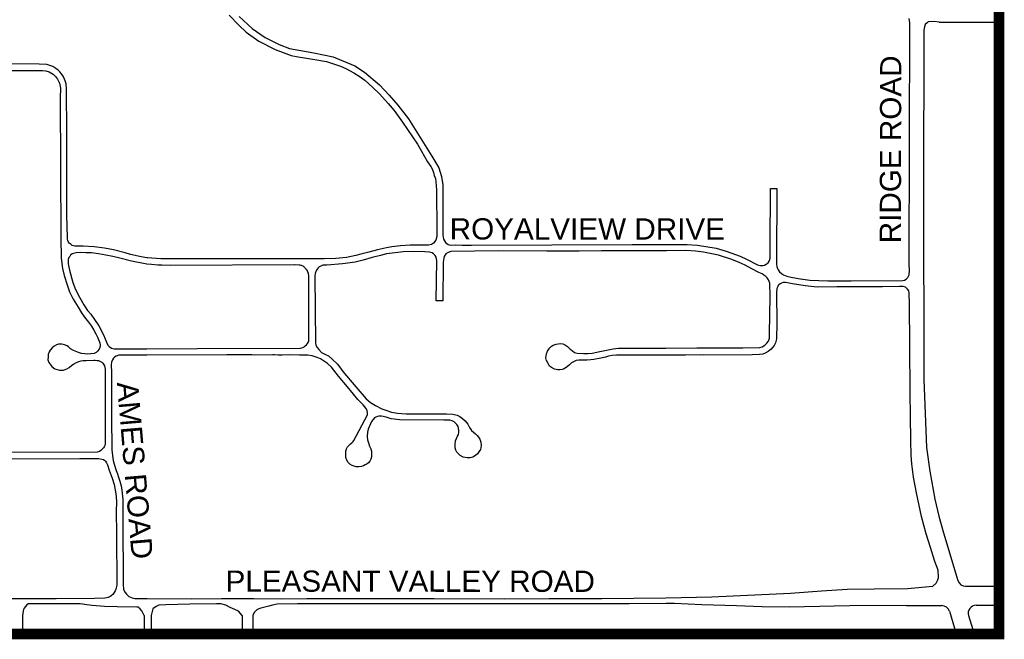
# Model space of a CAD drawing. Header units: feet. Extents: x 2021059 to 2089059, y 513864 to 581864.
# Tile 10 of 16: x 2038087 to 2041795, y 531094 to 533428. Entities that reach past the tile are written whole.
import ezdxf

# ---------------------------------------------------------------- set-up
doc = ezdxf.new("R2010")
doc.units = ezdxf.units.FT
doc.header["$LTSCALE"] = 100
doc.header["$MEASUREMENT"] = 0
for name, color, linetype in [('DIM', 3, 'Continuous'), ('ROAD', 4, 'Continuous'), ('ROADNAME', 5, 'Continuous')]:
    doc.layers.add(name, color=color, linetype=linetype)
doc.styles.get("Standard").update_dxf_attribs({"font": 'arial.ttf'})

msp = doc.modelspace()

# ---------------------------------------------------------------- linework, layer by layer
at = {"layer": 'DIM', "const_width": 40}
msp.add_lwpolyline([(2041774.8, 541286.7), (2041774.8, 531113.9), (2029774.8, 531113.9), (2029774.8, 541286.7)], close=True, dxfattribs=at)
at = {"layer": 'ROAD'}
for p, q in [((2041549.7, 533419.5), (2041774.8, 533419.5)), ((2041566.1, 531495.3), (2041620.3, 531315)), ((2041649.1, 531293.7), (2041774.8, 531293.7)), ((2041426.6, 531220.9), (2041559.2, 531220.9)), ((2041587.9, 531199.5), (2041613.7, 531113.9)), ((2041688.7, 531221.9), (2041774.8, 531221.9)), ((2038096.6, 531184.1), (2038096.6, 531113.9)), ((2038555.6, 531184.1), (2038555.6, 531113.9)), ((2038581.9, 531184.1), (2038581.9, 531113.9)), ((2038924.8, 531184.1), (2038924.8, 531113.9)), ((2038964.9, 531184.1), (2038964.9, 531113.9)), ((2041660, 531183.3), (2041680.9, 531113.9))]:
    msp.add_line(p, q, dxfattribs=at)
at = {"layer": 'ROAD', "flags": 128}
for points in [[(2038875.6, 533445.5), (2038911.3, 533407.4), (2038939.2, 533381.7), (2038987.2, 533347.1), (2039048.3, 533315.7), (2039109.4, 533293.6), (2039135.5, 533288), (2039190.9, 533279.1), (2039241.9, 533270.4), (2039294.6, 533253.2), (2039314.8, 533244.2), (2039345.6, 533227.7), (2039368.7, 533212.8), (2039386.2, 533200.4), (2039416.7, 533173.5), (2039441.6, 533149.1), (2039474.6, 533113.2), (2039496.6, 533086.4), (2039528.8, 533042.9), (2039584.9, 532959), (2039600, 532933.3), (2039623, 532893.2), (2039634.4, 532875.6), (2039639.5, 532866.2), (2039644.8, 532852.9), (2039648, 532841.7), (2039652, 532830.6), (2039654.2, 532817.4), (2039656.6, 532787.6), (2039657.3, 532631.9), (2039657.6, 532611.3), (2039654.3, 532597.9), (2039645, 532586.7), (2039637.7, 532581.2), (2039626.2, 532578.7), (2039603.7, 532579), (2039580.9, 532578.6), (2039556.7, 532578.5), (2039521, 532575.8), (2039488.4, 532573.2), (2039468.6, 532569.3), (2039433.8, 532561.9), (2039401.1, 532553.1), (2039372, 532544.6), (2039352.8, 532539.6), (2039317.1, 532532.7), (2039277.8, 532528.7), (2039232.7, 532527.7), (2038719.1, 532527.1), (2038618, 532526.8), (2038567.4, 532531.2), (2038565.5, 532531.6), (2038543.6, 532535.3), (2038503.9, 532543.6), (2038484.4, 532549.5), (2038439.5, 532561.1), (2038405.5, 532568), (2038367.7, 532572.6), (2038326, 532574.7), (2038303, 532575.1), (2038294.2, 532575.5), (2038288.8, 532576.3), (2038284.3, 532578.1), (2038280, 532580.8), (2038276.7, 532583.5), (2038273.5, 532587), (2038270.8, 532590.2), (2038268, 532596), (2038266.2, 532600.9), (2038266.2, 532607.7), (2038264.5, 532692.5), (2038264.3, 532999.2), (2038263.1, 533167.8), (2038261.4, 533187.1), (2038258.2, 533197.8), (2038255.9, 533204.5), (2038250.4, 533215.4), (2038244.6, 533224.7), (2038237.3, 533232.5), (2038231.5, 533238.2), (2038222.1, 533245), (2038211.2, 533252), (2038200.7, 533256.3), (2038188.3, 533259.7), (2038159.9, 533261.3), (2037991.9, 533261.6)], [(2038912.7, 533440.3), (2038962.1, 533395.2), (2039011.4, 533361.3), (2039064.4, 533334.6), (2039103, 533320.2), (2039194.7, 533303.1), (2039267.5, 533288.3), (2039349, 533254.2), (2039385.4, 533230.4), (2039442.3, 533182.9), (2039478.2, 533143.6), (2039511.2, 533106.4), (2039551.3, 533054.3), (2039639.4, 532914.6), (2039664.8, 532869.8), (2039675.1, 532837.8), (2039680.5, 532805.6), (2039680, 532739.6), (2039680.7, 532616.8), (2039682.7, 532601.9), (2039689.9, 532589), (2039700.6, 532581.9), (2039710.6, 532579.5), (2039727.1, 532579.6), (2039753.3, 532579.2), (2039788.5, 532579.5), (2040392.7, 532580.9), (2040519.4, 532581.6), (2040600.7, 532582), (2040639.2, 532578.9), (2040709, 532567.2), (2040747.3, 532556.6), (2040800.1, 532537.3), (2040824.2, 532526.6), (2040865.7, 532504.8), (2040875.6, 532501.8), (2040880.7, 532501.8), (2040885.4, 532502.7), (2040891.9, 532503.9), (2040897.6, 532507), (2040904.9, 532512.9), (2040908.9, 532518.2), (2040910.5, 532521.1), (2040912.5, 532529.5), (2040912.8, 532545.8), (2040913.3, 532575.2), (2040913.7, 532792.7), (2040938.3, 532791.8), (2040936.6, 532517.4), (2040936.9, 532505.8), (2040938.4, 532498.2), (2040941.1, 532491.3), (2040943.4, 532486.2), (2040948.5, 532478.7), (2040955.1, 532472.4), (2040963.8, 532466.7), (2040975.2, 532462.4), (2040986, 532459.5), (2041018.3, 532453), (2041062.9, 532446.8), (2041130.6, 532444.3), (2041218.6, 532444.7), (2041412.2, 532445.3), (2041418.4, 532447.3), (2041425.3, 532451.4), (2041431.1, 532456.6), (2041433.9, 532461.5), (2041436.2, 532466.8), (2041437.6, 532484), (2041436.9, 532507), (2041438.4, 533416.7), (2041436, 533432.6)], [(2041549.7, 533419.5), (2041530.3, 533421.4), (2041508.6, 533420.2), (2041503.7, 533416.1), (2041496.3, 533410.6), (2041493.6, 533402.1), (2041492.1, 533388.8), (2041490, 532784.8), (2041492.1, 532073.1), (2041502.2, 531816.6), (2041514.7, 531727.9), (2041533.2, 531622.2), (2041548.6, 531557.4), (2041566.1, 531495.3)], [(2037910.9, 533236.8), (2038172.1, 533236.8), (2038184.8, 533235.4), (2038197.1, 533232.5), (2038212.4, 533222.7), (2038221.7, 533214.4), (2038228.5, 533203.8), (2038236.4, 533189.5), (2038239.7, 533169.8), (2038239.5, 533134.2), (2038241.4, 532606.8), (2038242.3, 532530), (2038247.5, 532491.1), (2038254.3, 532464.9), (2038265.3, 532429.7), (2038274.8, 532403.5), (2038287.6, 532375.8), (2038306.3, 532345.1), (2038319.2, 532324.5), (2038330.6, 532308.1), (2038345.6, 532289), (2038356.7, 532273.8), (2038365.4, 532258.4), (2038373.4, 532244.3), (2038379.3, 532232.8), (2038388.4, 532210.6), (2038389.4, 532202.1), (2038388.2, 532193.8), (2038385.9, 532187.1), (2038379.4, 532179.1), (2038374.2, 532174.5), (2038367.3, 532171.3), (2038354.7, 532169), (2038340.4, 532168.7), (2038332.5, 532168.9), (2038319.2, 532170.1), (2038308, 532174), (2038289.6, 532182), (2038278, 532188.8), (2038270.9, 532196.1), (2038265.7, 532200), (2038255.8, 532203.7), (2038245.2, 532205.4), (2038232.2, 532205.3), (2038225.4, 532202.9), (2038216, 532198.9), (2038208.3, 532191.8), (2038201.2, 532183.9), (2038197.8, 532177), (2038193.5, 532166.5), (2038193.4, 532158.3), (2038193.2, 532146.3), (2038196.4, 532136.6), (2038207.3, 532121.4), (2038219.1, 532112.4), (2038236.1, 532107.6), (2038248.3, 532107.5), (2038251.9, 532107.9), (2038264.1, 532112.4), (2038272.6, 532118.1), (2038283.3, 532126.9), (2038289.6, 532130.3), (2038301.1, 532136.9), (2038309.6, 532140.5), (2038317.5, 532142.7), (2038325.4, 532143.8), (2038336.8, 532144.2), (2038365.9, 532145.7), (2038371.1, 532145.3), (2038378.3, 532144.8), (2038382.9, 532144), (2038386.5, 532143.1), (2038391.5, 532141), (2038396.1, 532138.3), (2038399.5, 532134.5), (2038402.8, 532130.1), (2038405.9, 532123.8), (2038408.4, 532111.8), (2038409, 531851.3), (2038408.4, 531830.8), (2038407.1, 531823.7), (2038404.4, 531818.9), (2038402.1, 531815.6), (2038397.8, 531810.7), (2038392.6, 531805.5), (2038387, 531801.6), (2038378.4, 531799.1), (2038057.1, 531798.1)], [(2039122, 532504.4), (2039120.2, 532504.4), (2038654.3, 532502.5), (2038622.4, 532503.5), (2038606.6, 532504), (2038583, 532505.8), (2038565.6, 532507.7), (2038508.3, 532518), (2038463.2, 532530.3), (2038437.1, 532536.6), (2038411.1, 532541.8), (2038383.9, 532546), (2038356.5, 532549.7), (2038336.3, 532550.3), (2038317, 532550.7), (2038298.9, 532550.5), (2038288.9, 532548), (2038284.7, 532546.1), (2038278, 532541.3), (2038275, 532536.8), (2038271.8, 532532), (2038269.6, 532525.4), (2038269.6, 532516.2), (2038269.6, 532508.5), (2038274, 532484.9), (2038286.5, 532438.8), (2038297.3, 532412.1), (2038311.8, 532383.2), (2038328.7, 532353.5), (2038342, 532332.4), (2038354.1, 532318.8), (2038368.5, 532299.1), (2038384.6, 532274.9), (2038402.2, 532241.5), (2038409, 532225.6), (2038413.3, 532213), (2038418.5, 532202.1), (2038423.7, 532196.9), (2038432, 532191.1), (2038441.8, 532188.4), (2038451.7, 532188.2), (2038565.9, 532188.8), (2038756.3, 532189.2), (2039144.3, 532190.3), (2039153.4, 532192.7), (2039157.7, 532195.7), (2039161.8, 532199.1), (2039166.2, 532203.5), (2039169.9, 532208), (2039172.5, 532212.1), (2039175.2, 532218.6), (2039175, 532231.9), (2039175, 532456.4), (2039175.2, 532464.8), (2039174.3, 532470.4), (2039174, 532473.9), (2039172.2, 532477.5), (2039170.4, 532481.3), (2039168.8, 532484.4), (2039167.3, 532486.3), (2039165.5, 532488.7), (2039163.6, 532491.3), (2039161.1, 532494), (2039159.6, 532495.5), (2039156.2, 532497.8), (2039153.6, 532499.2), (2039150.8, 532500.6), (2039148, 532501.9), (2039146.1, 532502.4), (2039143.5, 532503.3), (2039138.8, 532503.5), (2039120.2, 532504.4)], [(2038057, 531774.4), (2038313.3, 531775.6), (2038373.7, 531774.6), (2038384.9, 531775.3), (2038396.4, 531773.1), (2038402.4, 531771), (2038407.1, 531767.6), (2038410.1, 531765.1), (2038414, 531758.9), (2038417.5, 531751.7), (2038424, 531731.2), (2038435.1, 531701), (2038442.6, 531677.3), (2038447.8, 531649.6), (2038450.4, 531631.8), (2038450.6, 531610.7), (2038450.4, 531576.6), (2038450.6, 531491.4), (2038451.9, 531297.5), (2038449.1, 531282.2), (2038445.9, 531276.6), (2038438.5, 531263.9), (2038429.3, 531256.2), (2038419.6, 531251.5), (2038407.6, 531249), (2038368.9, 531247.5), (2038223.4, 531246.4), (2038044.1, 531246.3)], [(2038555.6, 531184.1), (2038552.6, 531189.2), (2038546, 531201), (2038538.3, 531211), (2038533.5, 531215.2), (2038532.3, 531215.5), (2038528, 531215), (2038453.1, 531215.7), (2038405.7, 531217.9), (2038359.6, 531221.7), (2038339.1, 531224.1), (2038314.6, 531227.1), (2038276.2, 531227), (2038125.1, 531227.1), (2038119.9, 531227.1), (2038113.9, 531223.5), (2038108.5, 531217.4), (2038103.1, 531211.4), (2038100.4, 531205.8), (2038098.7, 531192.1), (2038096.6, 531184.1)], [(2038924.8, 531184.1), (2038910.4, 531199.7), (2038896.9, 531206.8), (2038879.8, 531213.8), (2038863, 531222.9), (2038843.8, 531227.7), (2038827.9, 531227.8), (2038727.9, 531226.9), (2038637.2, 531223.6), (2038610.2, 531223.1), (2038600.6, 531217.1), (2038588, 531209.1), (2038581.9, 531184.1)], [(2041426.6, 531220.9), (2041213.2, 531220), (2041153.7, 531218.5), (2040986.9, 531215.1), (2040882, 531216.4), (2040785.8, 531220.4), (2040656, 531223.8), (2040552.3, 531228.8), (2040520.4, 531228.7), (2040382.1, 531227.2), (2040227.2, 531227.9), (2040017.7, 531228.1), (2039927.9, 531227.3), (2039648.6, 531227.1), (2039496.7, 531227.8), (2039371.4, 531227.5), (2039132.8, 531227.8), (2039055.9, 531226.9), (2039038.4, 531222.2), (2039025.5, 531218.9), (2038995.2, 531210.6), (2038987.4, 531208.7), (2038980.3, 531204.6), (2038974.2, 531199.8), (2038969.1, 531194.4), (2038964.9, 531184.1)]]:
    msp.add_lwpolyline(points, dxfattribs=at)
msp.add_lwpolyline([(2040519.4, 532557.7), (2040464, 532557.4), (2040382.4, 532557.9), (2040277.4, 532557.3), (2040193.5, 532556.4), (2040072.3, 532556.3), (2039888.5, 532556.9), (2039710.3, 532554.9), (2039700.6, 532551.7), (2039691.7, 532545.7), (2039684.7, 532536.5), (2039683.4, 532530.3), (2039681.3, 532515), (2039680.6, 532369.6), (2039655.7, 532369.7), (2039657.3, 532521), (2039655.1, 532533.7), (2039650.8, 532539.9), (2039644.6, 532546.5), (2039639.6, 532550.1), (2039630.2, 532552.3), (2039612.9, 532553.7), (2039570.9, 532555), (2039530.7, 532553.3), (2039500.4, 532550.3), (2039467.7, 532545.8), (2039444.9, 532540.2), (2039414.6, 532532.2), (2039380.1, 532522.8), (2039349.6, 532514.9), (2039302.7, 532508.5), (2039243.9, 532503.4), (2039228.5, 532503.3), (2039220.3, 532499.8), (2039215, 532497.3), (2039210.9, 532493.6), (2039207.1, 532488.1), (2039204.7, 532484.3), (2039201.4, 532479.3), (2039199.9, 532472.4), (2039198.6, 532461.6), (2039200.4, 532212.3), (2039202.3, 532202.2), (2039206.6, 532193), (2039212.6, 532185.3), (2039223, 532174.9), (2039237.9, 532166.8), (2039249.2, 532161.3), (2039262.3, 532151.2), (2039283.7, 532130.6), (2039297.9, 532111.7), (2039304.2, 532103.5), (2039352, 532045.2), (2039392, 532000.5), (2039407.4, 531986.4), (2039426.4, 531974.8), (2039449.9, 531962.6), (2039465.1, 531957.1), (2039487, 531949.8), (2039509.8, 531945.7), (2039541.6, 531943.3), (2039570.7, 531943.4), (2039629, 531943), (2039693.7, 531943.9), (2039718.3, 531941.9), (2039734.1, 531938.1), (2039744.6, 531932.8), (2039754.3, 531926.2), (2039764.6, 531917.3), (2039774.4, 531904.6), (2039780.3, 531892.3), (2039787.8, 531880.4), (2039802.9, 531868.1), (2039809.6, 531862.1), (2039815.1, 531855.7), (2039820.1, 531847.8), (2039823.8, 531836.9), (2039824.4, 531823.6), (2039822.1, 531809.1), (2039816.3, 531799.6), (2039810.8, 531792.2), (2039802.8, 531785.9), (2039793.4, 531780.3), (2039782.7, 531777.9), (2039771.5, 531777.4), (2039756.4, 531780.4), (2039745.7, 531786.7), (2039733.2, 531798.9), (2039729.2, 531807.1), (2039726.4, 531815.7), (2039726.1, 531829.1), (2039727.6, 531842), (2039731.1, 531850.4), (2039735.8, 531858.7), (2039739.1, 531865.7), (2039740.7, 531873), (2039740.6, 531881.4), (2039737.5, 531896.1), (2039733.1, 531902.7), (2039727, 531910), (2039722.4, 531913.6), (2039714.9, 531917.3), (2039706.9, 531919.2), (2039697.6, 531920), (2039684.5, 531919.4), (2039518.3, 531921.1), (2039485.9, 531925.1), (2039467.1, 531930.7), (2039449.3, 531934.6), (2039439.6, 531934.6), (2039434.5, 531933.1), (2039428.2, 531930.5), (2039422.4, 531928.1), (2039418.1, 531922.2), (2039411.4, 531914.5), (2039407.3, 531905.8), (2039402.9, 531894.9), (2039399.1, 531885.2), (2039396.3, 531873.7), (2039395.1, 531858.3), (2039396.2, 531845), (2039399.7, 531833.7), (2039404.6, 531821.4), (2039408.9, 531811.1), (2039411.6, 531802.6), (2039411.7, 531791.7), (2039411.3, 531781.4), (2039408.5, 531772.8), (2039404.8, 531765.1), (2039399.7, 531758.9), (2039394.8, 531754.9), (2039388, 531750.7), (2039381.2, 531746.9), (2039372.7, 531744.7), (2039363.3, 531743.9), (2039353.5, 531744.2), (2039346.7, 531746.1), (2039339, 531748.2), (2039329.6, 531754), (2039323.8, 531760.5), (2039318.6, 531769.1), (2039315.5, 531778.4), (2039314.4, 531788.6), (2039314.3, 531796), (2039314.6, 531803.2), (2039317.3, 531811.6), (2039321.7, 531818.7), (2039327, 531825.6), (2039332.4, 531830.3), (2039337.3, 531834), (2039342.1, 531838.8), (2039344.5, 531842.7), (2039396.2, 531939.6), (2039396.4, 531947.3), (2039394.8, 531956.1), (2039390.5, 531964.4), (2039380.3, 531977.2), (2039370, 531987.3), (2039359.9, 531997.4), (2039343.3, 532017.8), (2039321, 532045.7), (2039286.7, 532085.3), (2039260.5, 532119.4), (2039246.3, 532133.4), (2039231, 532143), (2039219.3, 532150.3), (2039207, 532156), (2039188.1, 532161.9), (2039172.3, 532164.6), (2039157.2, 532164.9), (2039140.7, 532165), (2039103.5, 532165.7), (2039075.7, 532164.8), (2039059.7, 532165), (2039046.8, 532165.2), (2039039.8, 532165.4), (2038971.6, 532165), (2038961.2, 532165.3), (2038866.4, 532165.8), (2038566, 532164.5), (2038459.5, 532164.1), (2038450.5, 532160.9), (2038444.2, 532156.5), (2038439.8, 532152.6), (2038435.5, 532146.8), (2038432, 532137.5), (2038431.4, 532128.3), (2038432.7, 532098.6), (2038432.5, 532056.3), (2038432.8, 531949.2), (2038432.8, 531929.4), (2038432.8, 531892.7), (2038433.6, 531847.1), (2038433.4, 531807.6), (2038435.8, 531786.7), (2038438.7, 531767.3), (2038442.3, 531753.7), (2038449.9, 531730.5), (2038454.6, 531717.9), (2038459.3, 531704.3), (2038464.1, 531689.5), (2038468.7, 531671.5), (2038471.6, 531655.9), (2038474.9, 531620.8), (2038474.7, 531546.4), (2038476, 531301.1), (2038478.1, 531282), (2038484.2, 531270.5), (2038488.3, 531263.7), (2038492.3, 531259.6), (2038498, 531255.3), (2038510.1, 531250.2), (2038519.7, 531247.9), (2038534.4, 531247.7), (2038567, 531247.5), (2038735.2, 531247), (2038847.2, 531247.3), (2038968.5, 531247.6), (2039074.1, 531246.9), (2039168.6, 531247.1), (2039294.7, 531247.4), (2039647.8, 531247.8), (2039913.5, 531246.8), (2040080.9, 531248.2), (2040279, 531247.1), (2040520.4, 531249.8), (2040693.4, 531253.6), (2040989.9, 531267.7), (2041106, 531276.7), (2041202.8, 531282.9), (2041305.1, 531284.6), (2041430.8, 531285.9), (2041525.4, 531294.1), (2041537.9, 531305.1), (2041544.3, 531318), (2041546.6, 531327.1), (2041545.5, 531354.2), (2041533.5, 531387.3), (2041517.2, 531439.9), (2041500.1, 531491.4), (2041482.4, 531556.4), (2041464.1, 531645.6), (2041453.3, 531704.8), (2041446.8, 531754.9), (2041444.5, 531787.9), (2041442.7, 531842.7), (2041441.4, 531935.1), (2041440.5, 532022.9), (2041438.8, 532203), (2041437.9, 532355.6), (2041436.6, 532399.7), (2041434.6, 532406.6), (2041430.1, 532413), (2041422.3, 532420.1), (2041413.5, 532423.1), (2041400.2, 532422.6), (2041336.4, 532421.8), (2041210.2, 532421.3), (2041164.6, 532421.3), (2041089.9, 532420.9), (2041044.7, 532425.3), (2040996.8, 532433.4), (2040978.5, 532436.9), (2040971.1, 532438.4), (2040962, 532437.7), (2040955.3, 532435.9), (2040950.5, 532433.3), (2040945.8, 532429.3), (2040943.1, 532426.4), (2040940.3, 532420.9), (2040938.6, 532415.5), (2040936.8, 532398.8), (2040937.5, 532284.7), (2040936.7, 532226), (2040932.5, 532210.9), (2040927.6, 532201.4), (2040921.8, 532193), (2040916.8, 532187.4), (2040911.4, 532183.1), (2040905.3, 532178.1), (2040893.7, 532171.7), (2040884.9, 532168.7), (2040873.2, 532166.9), (2040845.8, 532166.2), (2040663.5, 532165), (2040648.9, 532165.2), (2040594.3, 532164.9), (2040519.7, 532165), (2040503.5, 532164.6), (2040406.5, 532164.3), (2040357.1, 532164.5), (2040333.9, 532163.9), (2040318.2, 532162.8), (2040303.9, 532160.7), (2040292.9, 532156.6), (2040275, 532153.1), (2040248.8, 532147.6), (2040237.8, 532146.5), (2040224.4, 532146.1), (2040204.8, 532145.8), (2040192.5, 532145.2), (2040182.9, 532143.8), (2040172.2, 532139.6), (2040164.8, 532135.3), (2040157, 532128.1), (2040149.5, 532121.5), (2040136.8, 532113.5), (2040130, 532110.5), (2040120.3, 532109), (2040112.8, 532109.1), (2040100.8, 532111.9), (2040089.8, 532117.9), (2040082.5, 532123.1), (2040076.9, 532132.7), (2040070.2, 532144.2), (2040068.7, 532154.1), (2040071.2, 532169.9), (2040074.9, 532179.6), (2040078.9, 532187.2), (2040082.8, 532192.5), (2040089.1, 532198), (2040095.2, 532202.1), (2040107.4, 532206), (2040121.6, 532207.8), (2040132, 532206.6), (2040142, 532202.5), (2040149.1, 532197.7), (2040152.5, 532194.4), (2040159.6, 532187.1), (2040167, 532181.5), (2040176.1, 532174.7), (2040185.7, 532172), (2040211.3, 532171.2), (2040226.1, 532171.3), (2040242.9, 532172.4), (2040271.3, 532177.9), (2040296.1, 532183.8), (2040321.8, 532188.9), (2040342.2, 532190.7), (2040394.6, 532190.4), (2040470.1, 532190.9), (2040519.7, 532191.3), (2040637.3, 532192.2), (2040809.5, 532192.3), (2040873.9, 532192.8), (2040882.4, 532195.6), (2040892.4, 532202.5), (2040900.7, 532209.9), (2040906.5, 532217.7), (2040910.3, 532229.1), (2040910.7, 532245.6), (2040913.4, 532385.5), (2040911.9, 532436.3), (2040906.7, 532447.9), (2040901.1, 532455.2), (2040896.4, 532460.5), (2040889.3, 532466.1), (2040883, 532470.4), (2040869.7, 532475.5), (2040844.1, 532489.1), (2040818.8, 532503.8), (2040796.4, 532513.4), (2040768, 532525), (2040717.9, 532540.9), (2040662.5, 532552.6), (2040631.8, 532556), (2040594.9, 532558.6), (2040522.8, 532557.7)], close=True, dxfattribs=at)
at = {"layer": 'ROAD'}
for centre, start, end in [((2041649.1, 531323.7), 196.7503, 270), ((2041559.2, 531190.9), 16.7503, 90), ((2041688.7, 531191.9), 90, 196.7503)]:
    msp.add_arc(centre, 30, start, end, dxfattribs=at)

# ---------------------------------------------------------------- texts
at = {"layer": 'ROADNAME'}
for s, rotation, p in [('RIDGE ROAD', 89.8531, (2041405.3, 532585.8)), ('ROYALVIEW DRIVE', 359.9748, (2039705.9, 532600.3)), ('AMES ROAD', 274.8724, (2038452.4, 532061.2)), ('PLEASANT VALLEY ROAD', 359.9748, (2038861.8, 531273.1))]:
    msp.add_text(s, height=80, rotation=rotation, dxfattribs=at).set_placement(p)

doc.saveas('drawing.dxf')
